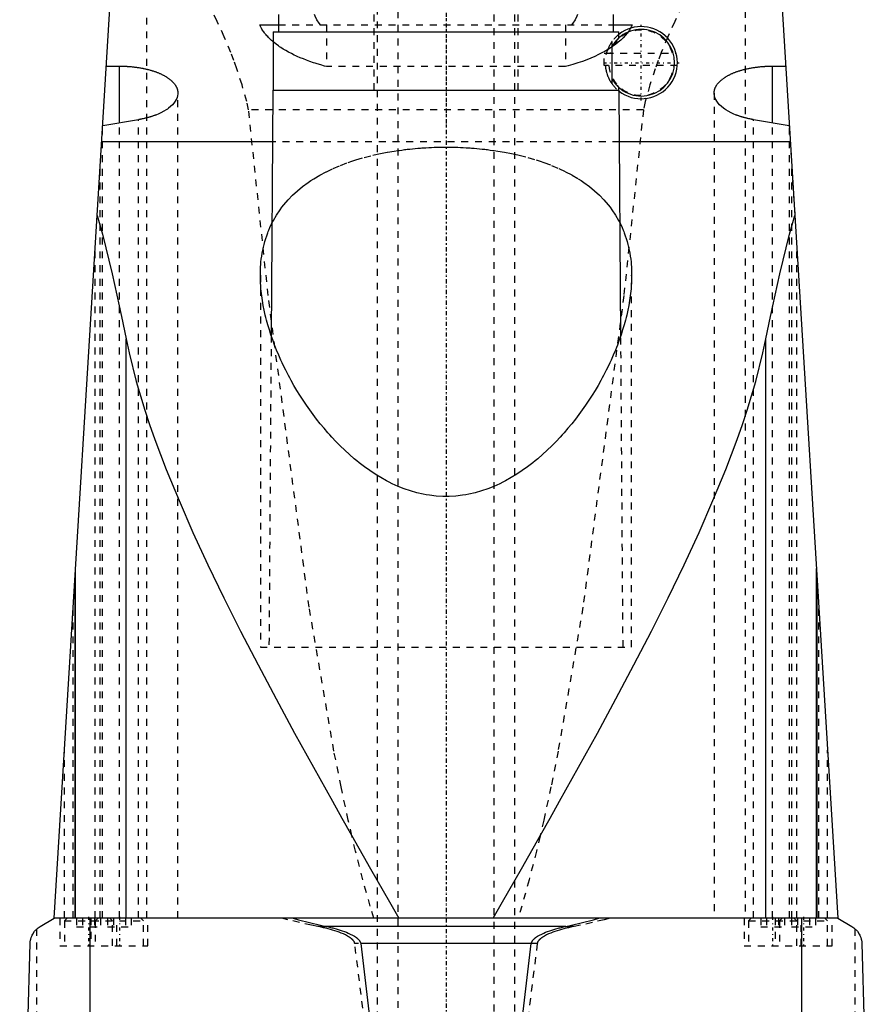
# Model space of a CAD drawing. Extents: x -90 to 90, y -319 to 827.
# Tile 8 of 11: x -62 to 62, y 125 to 268. Entities that reach past the tile are written whole.
import ezdxf

# ---------------------------------------------------------------- set-up
doc = ezdxf.new("R2010")
doc.units = 0
doc.linetypes.add('CENTER', pattern=[1.5, 0.45, -0.5, 0.05, -0.5])
doc.linetypes.add('DASHED', pattern=[2, 1, -1])
for name, color, linetype in [('AM_0', 7, 'CONTINUOUS'), ('AM_3', 7, 'DASHED'), ('AM_7', 7, 'CENTER')]:
    doc.layers.add(name, color=color, linetype=linetype)

msp = doc.modelspace()

# ---------------------------------------------------------------- linework, layer by layer
at = {"layer": 'AM_0', "color": 7, "linetype": 'CONTINUOUS'}
for p, q in [((-57, 137.05), (-47, 300)), ((47, 300), (57, 137.05)), ((-24.35, 268.5), (-24.35, 266)), ((24.35, 266), (24.35, 268.5)), ((-27.08, 267), (-24.35, 267)), ((24.35, 267), (27.08, 267)), ((-25.15, 266), (-25.15, 257.5)), ((-25.15, 266), (25.15, 266)), ((25.15, 265.1), (25.15, 266)), ((24.16, 259.15), (24.16, 263.85)), ((-49.39, 261.01), (-47.5, 261.01)), ((-47.5, 252.75), (-47.5, 261.01)), ((47.5, 252.75), (47.5, 261.01)), ((47.5, 261.01), (49.39, 261.01)), ((25.15, 257.5), (25.15, 257.9)), ((-25.18, 257.5), (-25.43, 221.82)), ((-25.18, 257.5), (25.18, 257.5)), ((25, 257.5), (25.01, 257.49)), ((25.43, 221.82), (25.18, 257.5)), ((-44.74, 253.21), (-49.92, 252.34)), ((49.92, 252.34), (44.74, 253.21)), ((-25.23, 250), (-50.07, 250)), ((50.07, 250), (25.23, 250)), ((-46.53, 137.05), (-46.53, 221.33)), ((46.53, 137.05), (46.53, 221.33)), ((-53.88, 137.05), (-53.88, 187.93)), ((53.88, 137.05), (53.88, 187.93)), ((-54, 185.94), (-54, 137.05)), ((54, 137.05), (54, 185.94)), ((-59, 135.85), (-57, 137.05)), ((57, 137.05), (-57, 137.05)), ((-51.74, 76.5), (-51.74, 137.05)), ((51.74, 76.5), (51.74, 137.05)), ((57, 137.05), (59, 135.85)), ((17.41, 135.85), (-17.41, 135.85)), ((-62, 76.5), (-60.5, 133.35)), ((12.4, 133.35), (-12.4, 133.35)), ((60.5, 133.35), (62, 76.5))]:
    msp.add_line(p, q, dxfattribs=at)
for points in [[(-25.15, 264.55, 0), (-25.23, 264.62, 0), (-25.38, 264.75, 0), (-25.53, 264.89, 0), (-25.6, 264.95, 0), (-25.67, 265.02, 0), (-25.8, 265.15, 0), (-25.93, 265.29, 0), (-26.06, 265.42, 0), (-26.17, 265.56, 0), (-26.29, 265.7, 0), (-26.34, 265.77, 0), (-26.39, 265.83, 0), (-26.5, 265.97, 0), (-26.59, 266.11, 0), (-26.68, 266.25, 0), (-26.77, 266.38, 0), (-26.85, 266.52, 0), (-26.89, 266.59, 0), (-26.92, 266.66, 0), (-26.99, 266.79, 0), (-27.05, 266.93, 0), (-27.08, 267, 0)], [(27.08, 267, 0), (27.05, 266.92, 0), (26.97, 266.76, 0), (26.89, 266.6, 0), (26.84, 266.52, 0)], [(-47.5, 261.01, 0), (-47.44, 261.01, 0), (-47.31, 261.01, 0), (-47.19, 261, 0), (-47.12, 261, 0), (-47.06, 261, 0), (-46.93, 261, 0), (-46.81, 260.99, 0), (-46.68, 260.99, 0), (-46.55, 260.98, 0), (-46.42, 260.98, 0), (-46.36, 260.97, 0), (-46.3, 260.97, 0), (-46.17, 260.96, 0), (-46.04, 260.95, 0), (-45.91, 260.94, 0), (-45.79, 260.93, 0), (-45.66, 260.91, 0), (-45.6, 260.91, 0), (-45.53, 260.9, 0), (-45.41, 260.89, 0), (-45.28, 260.87, 0), (-45.22, 260.86, 0), (-45.15, 260.86, 0), (-45.03, 260.84, 0), (-44.9, 260.82, 0), (-44.84, 260.81, 0), (-44.78, 260.8, 0), (-44.66, 260.78, 0), (-44.53, 260.76, 0), (-44.41, 260.74, 0), (-44.29, 260.72, 0), (-44.17, 260.7, 0), (-44.11, 260.69, 0), (-44.05, 260.67, 0), (-43.93, 260.65, 0), (-43.82, 260.63, 0), (-43.7, 260.6, 0), (-43.59, 260.57, 0), (-43.47, 260.55, 0), (-43.41, 260.53, 0), (-43.36, 260.52, 0), (-43.25, 260.49, 0), (-43.14, 260.46, 0), (-43.03, 260.43, 0), (-42.92, 260.4, 0), (-42.81, 260.37, 0), (-42.76, 260.35, 0), (-42.71, 260.33, 0), (-42.6, 260.3, 0), (-42.5, 260.27, 0), (-42.4, 260.23, 0), (-42.3, 260.2, 0), (-42.2, 260.16, 0), (-42.16, 260.15, 0), (-42.11, 260.13, 0), (-42.01, 260.09, 0), (-41.92, 260.06, 0), (-41.83, 260.02, 0), (-41.74, 259.98, 0), (-41.65, 259.95, 0), (-41.61, 259.93, 0), (-41.57, 259.91, 0), (-41.48, 259.87, 0), (-41.4, 259.83, 0), (-41.36, 259.81, 0), (-41.32, 259.79, 0), (-41.24, 259.75, 0), (-41.15, 259.71, 0), (-41.11, 259.69, 0), (-41.07, 259.67, 0), (-41, 259.63, 0), (-40.92, 259.58, 0), (-40.84, 259.54, 0), (-40.77, 259.5, 0), (-40.69, 259.45, 0), (-40.66, 259.43, 0), (-40.62, 259.41, 0), (-40.55, 259.36, 0), (-40.48, 259.31, 0), (-40.41, 259.27, 0), (-40.35, 259.22, 0), (-40.28, 259.17, 0), (-40.25, 259.15, 0), (-40.22, 259.12, 0), (-40.15, 259.08, 0), (-40.09, 259.03, 0), (-40.03, 258.98, 0), (-39.98, 258.93, 0), (-39.92, 258.88, 0), (-39.89, 258.85, 0), (-39.87, 258.83, 0), (-39.81, 258.77, 0), (-39.76, 258.72, 0), (-39.71, 258.67, 0), (-39.66, 258.62, 0), (-39.62, 258.57, 0), (-39.59, 258.54, 0), (-39.57, 258.51, 0), (-39.53, 258.46, 0), (-39.49, 258.41, 0), (-39.45, 258.35, 0), (-39.41, 258.3, 0), (-39.37, 258.25, 0), (-39.36, 258.22, 0), (-39.34, 258.19, 0), (-39.31, 258.14, 0), (-39.27, 258.08, 0), (-39.26, 258.06, 0), (-39.25, 258.03, 0), (-39.22, 257.98, 0), (-39.19, 257.92, 0), (-39.18, 257.89, 0), (-39.17, 257.87, 0), (-39.14, 257.81, 0), (-39.12, 257.76, 0), (-39.1, 257.7, 0), (-39.09, 257.65, 0), (-39.07, 257.59, 0), (-39.06, 257.56, 0), (-39.06, 257.54, 0), (-39.04, 257.48, 0), (-39.03, 257.43, 0), (-39.02, 257.37, 0), (-39.02, 257.32, 0), (-39.01, 257.27, 0), (-39.01, 257.24, 0), (-39, 257.21, 0), (-39, 257.16, 0), (-39, 257.1, 0), (-39, 257.08, 0)], [(39, 257.08, 0), (39, 257.1, 0), (39, 257.16, 0), (39, 257.21, 0), (39.01, 257.24, 0), (39.01, 257.27, 0), (39.02, 257.32, 0), (39.02, 257.37, 0), (39.03, 257.43, 0), (39.04, 257.48, 0), (39.06, 257.54, 0), (39.06, 257.57, 0), (39.07, 257.59, 0), (39.09, 257.65, 0), (39.1, 257.7, 0), (39.12, 257.76, 0), (39.14, 257.81, 0), (39.17, 257.87, 0), (39.18, 257.89, 0), (39.19, 257.92, 0), (39.22, 257.98, 0), (39.25, 258.03, 0), (39.26, 258.06, 0), (39.28, 258.09, 0), (39.31, 258.14, 0), (39.34, 258.19, 0), (39.36, 258.22, 0), (39.37, 258.25, 0), (39.41, 258.3, 0), (39.45, 258.36, 0), (39.49, 258.41, 0), (39.53, 258.46, 0), (39.57, 258.52, 0), (39.6, 258.54, 0), (39.62, 258.57, 0), (39.67, 258.62, 0), (39.71, 258.67, 0), (39.76, 258.73, 0), (39.82, 258.78, 0), (39.87, 258.83, 0), (39.9, 258.85, 0), (39.92, 258.88, 0), (39.98, 258.93, 0), (40.04, 258.98, 0), (40.1, 259.03, 0), (40.16, 259.08, 0), (40.22, 259.13, 0), (40.25, 259.15, 0), (40.28, 259.17, 0), (40.35, 259.22, 0), (40.42, 259.27, 0), (40.48, 259.32, 0), (40.55, 259.36, 0), (40.63, 259.41, 0), (40.66, 259.43, 0), (40.7, 259.45, 0), (40.77, 259.5, 0), (40.85, 259.54, 0), (40.92, 259.58, 0), (41, 259.63, 0), (41.08, 259.67, 0), (41.12, 259.69, 0), (41.16, 259.71, 0), (41.24, 259.75, 0), (41.32, 259.79, 0), (41.36, 259.81, 0), (41.4, 259.83, 0), (41.48, 259.87, 0), (41.57, 259.91, 0), (41.61, 259.93, 0), (41.66, 259.95, 0), (41.74, 259.98, 0), (41.83, 260.02, 0), (41.93, 260.06, 0), (42.02, 260.09, 0), (42.11, 260.13, 0), (42.16, 260.15, 0), (42.21, 260.17, 0), (42.31, 260.2, 0), (42.41, 260.24, 0), (42.51, 260.27, 0), (42.61, 260.3, 0), (42.71, 260.34, 0), (42.77, 260.35, 0), (42.82, 260.37, 0), (42.93, 260.4, 0), (43.03, 260.43, 0), (43.14, 260.46, 0), (43.25, 260.49, 0), (43.36, 260.52, 0), (43.42, 260.53, 0), (43.48, 260.55, 0), (43.59, 260.57, 0), (43.71, 260.6, 0), (43.82, 260.63, 0), (43.94, 260.65, 0), (44.06, 260.68, 0), (44.12, 260.69, 0), (44.18, 260.7, 0), (44.3, 260.72, 0), (44.42, 260.74, 0), (44.54, 260.77, 0), (44.66, 260.79, 0), (44.79, 260.8, 0), (44.85, 260.81, 0), (44.91, 260.82, 0), (45.03, 260.84, 0), (45.16, 260.86, 0), (45.22, 260.87, 0), (45.28, 260.87, 0), (45.41, 260.89, 0), (45.54, 260.9, 0), (45.6, 260.91, 0), (45.66, 260.92, 0), (45.79, 260.93, 0), (45.92, 260.94, 0), (46.04, 260.95, 0), (46.17, 260.96, 0), (46.3, 260.97, 0), (46.36, 260.97, 0), (46.43, 260.98, 0), (46.55, 260.98, 0), (46.68, 260.99, 0), (46.81, 260.99, 0), (46.93, 261, 0), (47.06, 261, 0), (47.12, 261, 0), (47.19, 261, 0), (47.31, 261.01, 0), (47.44, 261.01, 0), (47.5, 261.01, 0)], [(-39, 257.08, 0), (-39, 256.95, 0), (-39.04, 256.69, 0), (-39.11, 256.42, 0), (-39.16, 256.29, 0), (-39.23, 256.16, 0), (-39.38, 255.89, 0), (-39.57, 255.63, 0), (-39.8, 255.37, 0), (-40.06, 255.12, 0), (-40.36, 254.88, 0), (-40.52, 254.76, 0), (-40.69, 254.65, 0), (-41.06, 254.43, 0), (-41.45, 254.22, 0), (-41.86, 254.03, 0), (-42.12, 253.92, 0), (-42.2, 253.89, 0), (-42.28, 253.86, 0), (-42.32, 253.85, 0), (-42.36, 253.84, 0), (-42.43, 253.81, 0), (-42.52, 253.78, 0), (-42.6, 253.75, 0), (-42.68, 253.72, 0), (-42.76, 253.69, 0), (-42.8, 253.68, 0), (-42.85, 253.67, 0), (-42.93, 253.64, 0), (-43.02, 253.61, 0), (-43.06, 253.6, 0), (-43.11, 253.59, 0), (-43.19, 253.56, 0), (-43.28, 253.54, 0), (-43.33, 253.52, 0), (-43.37, 253.51, 0), (-43.46, 253.49, 0), (-43.55, 253.46, 0), (-43.64, 253.44, 0), (-43.74, 253.42, 0), (-43.83, 253.4, 0), (-43.88, 253.39, 0), (-43.92, 253.37, 0), (-44.02, 253.35, 0), (-44.11, 253.33, 0), (-44.21, 253.31, 0), (-44.3, 253.29, 0), (-44.4, 253.27, 0), (-44.45, 253.27, 0), (-44.5, 253.26, 0), (-44.6, 253.24, 0), (-44.69, 253.22, 0), (-44.74, 253.21, 0)], [(44.74, 253.21, 0), (44.69, 253.22, 0), (44.6, 253.24, 0), (44.5, 253.26, 0), (44.45, 253.27, 0), (44.4, 253.27, 0), (44.31, 253.29, 0), (44.21, 253.31, 0), (44.11, 253.33, 0), (44.02, 253.35, 0), (43.92, 253.37, 0), (43.88, 253.38, 0), (43.83, 253.4, 0), (43.74, 253.42, 0), (43.65, 253.44, 0), (43.55, 253.46, 0), (43.46, 253.49, 0), (43.37, 253.51, 0), (43.33, 253.52, 0), (43.28, 253.54, 0), (43.2, 253.56, 0), (43.11, 253.59, 0), (43.06, 253.6, 0), (43.02, 253.61, 0), (42.94, 253.64, 0), (42.85, 253.67, 0), (42.81, 253.68, 0), (42.77, 253.69, 0), (42.68, 253.72, 0), (42.6, 253.75, 0), (42.52, 253.78, 0), (42.44, 253.81, 0), (42.36, 253.83, 0), (42.32, 253.85, 0), (42.28, 253.86, 0), (42.2, 253.89, 0), (42.12, 253.92, 0), (41.86, 254.03, 0), (41.45, 254.22, 0), (41.06, 254.43, 0), (40.7, 254.65, 0), (40.53, 254.76, 0), (40.36, 254.88, 0), (40.06, 255.12, 0), (39.8, 255.37, 0), (39.57, 255.63, 0), (39.38, 255.89, 0), (39.23, 256.16, 0), (39.16, 256.29, 0), (39.11, 256.42, 0), (39.04, 256.69, 0), (39, 256.95, 0), (39, 257.08, 0)], [(-50.73, 239.26, 0), (-49.98, 236.55, 0), (-48.54, 230.79, 0), (-47.18, 224.59, 0), (-46.53, 221.33, 0)], [(46.53, 221.33, 0), (47.18, 224.59, 0), (48.54, 230.79, 0), (49.98, 236.55, 0), (50.73, 239.26, 0)], [(-27, 230.57, 0), (-27, 230.78, 0), (-26.99, 231.21, 0), (-26.97, 231.64, 0), (-26.96, 231.86, 0), (-26.94, 232.08, 0), (-26.91, 232.51, 0), (-26.86, 232.94, 0), (-26.8, 233.37, 0), (-26.73, 233.8, 0), (-26.65, 234.23, 0), (-26.61, 234.44, 0), (-26.56, 234.65, 0), (-26.46, 235.07, 0), (-26.34, 235.5, 0), (-26.22, 235.91, 0), (-26.08, 236.33, 0), (-25.93, 236.74, 0), (-25.85, 236.94, 0), (-25.77, 237.15, 0), (-25.6, 237.55, 0), (-25.41, 237.95, 0), (-25.31, 238.14, 0)], [(25.31, 238.14, 0), (25.41, 237.95, 0), (25.6, 237.55, 0), (25.77, 237.15, 0), (25.85, 236.94, 0), (25.93, 236.74, 0), (26.08, 236.33, 0), (26.22, 235.91, 0), (26.34, 235.5, 0), (26.46, 235.07, 0), (26.56, 234.65, 0), (26.61, 234.44, 0), (26.65, 234.23, 0), (26.73, 233.8, 0), (26.8, 233.37, 0), (26.86, 232.94, 0), (26.91, 232.51, 0), (26.94, 232.08, 0), (26.96, 231.86, 0), (26.97, 231.64, 0), (26.99, 231.21, 0), (27, 230.78, 0), (27, 230.57, 0)], [(27, 230.57, 0), (27, 230.24, 0), (26.98, 229.59, 0), (26.94, 228.93, 0), (26.91, 228.6, 0), (26.88, 228.26, 0), (26.8, 227.58, 0), (26.7, 226.9, 0), (26.58, 226.2, 0), (26.44, 225.5, 0), (26.28, 224.79, 0), (26.2, 224.43, 0), (26.11, 224.07, 0), (25.91, 223.35, 0), (25.69, 222.63, 0), (25.46, 221.9, 0), (25.2, 221.17, 0), (24.93, 220.43, 0), (24.78, 220.06, 0), (24.64, 219.69, 0), (24.33, 218.96, 0), (24, 218.22, 0), (23.83, 217.85, 0), (23.66, 217.48, 0), (23.29, 216.75, 0), (22.92, 216.01, 0), (22.72, 215.65, 0), (22.52, 215.28, 0), (22.11, 214.56, 0), (21.68, 213.83, 0), (21.24, 213.12, 0), (20.78, 212.41, 0), (20.31, 211.7, 0), (20.07, 211.35, 0), (19.82, 211.01, 0), (19.32, 210.32, 0), (18.81, 209.64, 0), (18.28, 208.97, 0), (17.74, 208.32, 0), (17.19, 207.67, 0), (16.9, 207.35, 0), (16.61, 207.03, 0), (16.01, 206.39, 0), (15.38, 205.75, 0), (14.72, 205.12, 0), (14.05, 204.5, 0), (13.34, 203.89, 0), (12.98, 203.59, 0), (12.62, 203.3, 0), (11.87, 202.72, 0), (11.1, 202.18, 0), (10.31, 201.65, 0), (9.5, 201.16, 0), (8.67, 200.69, 0), (8.25, 200.47, 0), (7.82, 200.26, 0), (6.96, 199.87, 0), (6.07, 199.52, 0), (5.18, 199.21, 0), (4.26, 198.95, 0), (3.33, 198.73, 0), (2.87, 198.65, 0), (2.39, 198.57, 0), (1.44, 198.46, 0), (0.48, 198.4, 0), (0, 198.4, 0), (-0.48, 198.4, 0), (-1.44, 198.46, 0), (-2.39, 198.57, 0), (-2.87, 198.65, 0), (-3.33, 198.73, 0), (-4.26, 198.95, 0), (-5.18, 199.21, 0), (-6.07, 199.52, 0), (-6.96, 199.87, 0), (-7.82, 200.26, 0), (-8.25, 200.47, 0), (-8.67, 200.69, 0), (-9.5, 201.16, 0), (-10.31, 201.65, 0), (-11.1, 202.18, 0), (-11.87, 202.72, 0), (-12.62, 203.3, 0), (-12.98, 203.59, 0), (-13.34, 203.89, 0), (-14.05, 204.5, 0), (-14.72, 205.12, 0), (-15.38, 205.75, 0), (-16.01, 206.39, 0), (-16.61, 207.03, 0), (-16.9, 207.35, 0), (-17.19, 207.67, 0), (-17.74, 208.32, 0), (-18.28, 208.97, 0), (-18.81, 209.64, 0), (-19.32, 210.32, 0), (-19.82, 211.01, 0), (-20.07, 211.35, 0), (-20.31, 211.7, 0), (-20.78, 212.41, 0), (-21.24, 213.12, 0), (-21.68, 213.83, 0), (-22.11, 214.56, 0), (-22.52, 215.28, 0), (-22.72, 215.65, 0), (-22.92, 216.01, 0), (-23.29, 216.75, 0), (-23.66, 217.48, 0), (-23.83, 217.85, 0), (-24, 218.22, 0), (-24.33, 218.96, 0), (-24.64, 219.69, 0), (-24.78, 220.06, 0), (-24.93, 220.43, 0), (-25.2, 221.17, 0), (-25.46, 221.9, 0), (-25.69, 222.63, 0), (-25.91, 223.35, 0), (-26.11, 224.07, 0), (-26.2, 224.43, 0), (-26.28, 224.79, 0), (-26.44, 225.5, 0), (-26.58, 226.2, 0), (-26.7, 226.9, 0), (-26.8, 227.58, 0), (-26.88, 228.26, 0), (-26.91, 228.6, 0), (-26.94, 228.93, 0), (-26.98, 229.59, 0), (-27, 230.24, 0), (-27, 230.57, 0)], [(-46.53, 221.33, 0), (-46.1, 219.28, 0), (-45.06, 215.13, 0), (-43.81, 210.97, 0), (-43.1, 208.86, 0), (-42.35, 206.7, 0), (-40.68, 202.31, 0), (-38.82, 197.79, 0), (-36.8, 193.17, 0), (-34.62, 188.45, 0), (-32.3, 183.66, 0), (-31.1, 181.24, 0), (-29.87, 178.8, 0), (-27.33, 173.89, 0), (-24.71, 168.95, 0), (-22.03, 163.98, 0), (-19.29, 159.01, 0), (-16.52, 154.06, 0), (-15.13, 151.59, 0), (-13.74, 149.13, 0), (-10.97, 144.25, 0), (-8.23, 139.43, 0), (-6.87, 137.05, 0)], [(6.87, 137.05, 0), (8.23, 139.43, 0), (10.97, 144.25, 0), (13.74, 149.13, 0), (15.13, 151.59, 0), (16.52, 154.06, 0), (19.29, 159.01, 0), (22.03, 163.98, 0), (24.71, 168.95, 0), (27.33, 173.89, 0), (29.87, 178.8, 0), (31.1, 181.24, 0), (32.3, 183.66, 0), (34.62, 188.45, 0), (36.8, 193.17, 0), (38.82, 197.79, 0), (40.68, 202.31, 0), (42.35, 206.7, 0), (43.1, 208.86, 0), (43.81, 210.97, 0), (45.06, 215.13, 0), (46.1, 219.28, 0), (46.53, 221.33, 0)], [(-22.25, 137.05, 0), (-21.46, 136.83, 0), (-19.85, 136.41, 0), (-18.23, 136.03, 0), (-17.41, 135.85, 0)], [(17.41, 135.85, 0), (18.23, 136.03, 0), (19.85, 136.41, 0), (21.46, 136.83, 0), (22.25, 137.05, 0)], [(-60.5, 133.35, 0), (-60.5, 133.35, 0), (-60.5, 133.36, 0), (-60.5, 133.37, 0), (-60.5, 133.37, 0), (-60.5, 133.37, 0), (-60.5, 133.38, 0), (-60.5, 133.38, 0), (-60.5, 133.39, 0), (-60.5, 133.39, 0), (-60.5, 133.4, 0), (-60.5, 133.4, 0), (-60.5, 133.4, 0), (-60.5, 133.41, 0), (-60.5, 133.41, 0), (-60.5, 133.43, 0), (-60.5, 133.44, 0), (-60.49, 133.45, 0), (-60.49, 133.48, 0), (-60.49, 133.5, 0), (-60.49, 133.52, 0), (-60.49, 133.54, 0), (-60.49, 133.56, 0), (-60.49, 133.57, 0), (-60.48, 133.57, 0), (-60.48, 133.59, 0), (-60.48, 133.61, 0), (-60.47, 133.65, 0), (-60.47, 133.69, 0), (-60.46, 133.73, 0), (-60.45, 133.79, 0), (-60.44, 133.85, 0), (-60.4, 134.02, 0), (-60.33, 134.26, 0), (-60.29, 134.36, 0), (-60.25, 134.45, 0), (-60.18, 134.6, 0), (-60.11, 134.74, 0), (-59.83, 135.14, 0), (-59.29, 135.66, 0), (-59, 135.85, 0)], [(-17.41, 135.85, 0), (-17.25, 135.82, 0), (-16.93, 135.75, 0), (-16.61, 135.67, 0), (-16.46, 135.63, 0), (-16.3, 135.59, 0), (-15.99, 135.51, 0), (-15.68, 135.41, 0), (-15.38, 135.32, 0), (-15.08, 135.22, 0), (-14.78, 135.11, 0), (-14.64, 135.06, 0), (-14.49, 135, 0), (-14.21, 134.88, 0), (-13.92, 134.75, 0), (-13.62, 134.59, 0), (-13.33, 134.43, 0), (-13.17, 134.32, 0), (-13.13, 134.29, 0), (-13.08, 134.26, 0), (-13.06, 134.24, 0), (-13.04, 134.22, 0), (-12.99, 134.19, 0), (-12.95, 134.16, 0), (-12.93, 134.14, 0), (-12.91, 134.12, 0), (-12.87, 134.09, 0), (-12.83, 134.05, 0), (-12.81, 134.04, 0), (-12.79, 134.02, 0), (-12.75, 133.98, 0), (-12.72, 133.94, 0), (-12.68, 133.9, 0), (-12.65, 133.86, 0), (-12.61, 133.82, 0), (-12.6, 133.8, 0), (-12.58, 133.78, 0), (-12.55, 133.73, 0), (-12.52, 133.68, 0), (-12.49, 133.63, 0), (-12.47, 133.58, 0), (-12.45, 133.53, 0), (-12.44, 133.51, 0), (-12.43, 133.48, 0), (-12.41, 133.43, 0), (-12.41, 133.4, 0), (-12.41, 133.39, 0), (-12.4, 133.38, 0), (-12.4, 133.38, 0), (-12.4, 133.37, 0), (-12.4, 133.36, 0), (-12.4, 133.35, 0), (-12.4, 133.35, 0)], [(12.4, 133.35, 0), (12.4, 133.35, 0), (12.4, 133.36, 0), (12.4, 133.37, 0), (12.4, 133.38, 0), (12.4, 133.38, 0), (12.41, 133.39, 0), (12.41, 133.4, 0), (12.41, 133.43, 0), (12.43, 133.48, 0), (12.44, 133.51, 0), (12.45, 133.53, 0), (12.47, 133.58, 0), (12.49, 133.63, 0), (12.52, 133.68, 0), (12.55, 133.73, 0), (12.58, 133.78, 0), (12.6, 133.8, 0), (12.61, 133.82, 0), (12.65, 133.86, 0), (12.68, 133.9, 0), (12.72, 133.94, 0), (12.75, 133.98, 0), (12.79, 134.02, 0), (12.81, 134.04, 0), (12.83, 134.05, 0), (12.87, 134.09, 0), (12.91, 134.12, 0), (12.93, 134.14, 0), (12.95, 134.16, 0), (12.99, 134.19, 0), (13.04, 134.22, 0), (13.06, 134.24, 0), (13.08, 134.26, 0), (13.13, 134.29, 0), (13.17, 134.32, 0), (13.33, 134.43, 0), (13.62, 134.59, 0), (13.92, 134.75, 0), (14.21, 134.88, 0), (14.49, 135, 0), (14.64, 135.06, 0), (14.78, 135.11, 0), (15.08, 135.22, 0), (15.38, 135.32, 0), (15.68, 135.41, 0), (15.99, 135.51, 0), (16.3, 135.59, 0), (16.46, 135.63, 0), (16.61, 135.67, 0), (16.93, 135.75, 0), (17.25, 135.82, 0), (17.41, 135.85, 0)], [(59, 135.85, 0), (59.29, 135.66, 0), (59.83, 135.14, 0), (60.11, 134.74, 0), (60.18, 134.6, 0), (60.25, 134.45, 0), (60.29, 134.36, 0), (60.33, 134.26, 0), (60.4, 134.02, 0), (60.44, 133.85, 0), (60.45, 133.79, 0), (60.46, 133.73, 0), (60.47, 133.69, 0), (60.47, 133.65, 0), (60.48, 133.61, 0), (60.48, 133.59, 0), (60.48, 133.57, 0), (60.49, 133.57, 0), (60.49, 133.56, 0), (60.49, 133.54, 0), (60.49, 133.52, 0), (60.49, 133.5, 0), (60.49, 133.48, 0), (60.49, 133.45, 0), (60.5, 133.44, 0), (60.5, 133.43, 0), (60.5, 133.41, 0), (60.5, 133.41, 0), (60.5, 133.4, 0), (60.5, 133.4, 0), (60.5, 133.4, 0), (60.5, 133.39, 0), (60.5, 133.39, 0), (60.5, 133.38, 0), (60.5, 133.38, 0), (60.5, 133.37, 0), (60.5, 133.37, 0), (60.5, 133.37, 0), (60.5, 133.36, 0), (60.5, 133.35, 0), (60.5, 133.35, 0)], [(-12.4, 133.35, 0), (-10.36, 116.04, 0)], [(10.36, 116.04, 0), (12.4, 133.35, 0)]]:
    msp.add_polyline3d(points, dxfattribs=at)
for radius, start, end in [(5.25, 232.114, 128.2466), (4.85, 208.9541, 151.0459)]:
    msp.add_arc((28.4, 261.5), radius, start, end, dxfattribs=at)
at = {"layer": 'AM_3', "color": 6, "linetype": 'DASHED'}
for p, q in [((-7, 479), (-7, -50.5)), ((7, -50.5), (7, 479)), ((-10, 463.5), (-10, -10.5)), ((10, -10.5), (10, 463.5)), ((-10.5, 360.5), (-10.5, 257.5)), ((10.5, 257.5), (10.5, 360.5)), ((-43.5, 137.05), (-43.5, 307.02)), ((43.5, 307.02), (43.5, 137.05)), ((-24.35, 267), (24.35, 267)), ((-17.38, 267), (-17.38, 260.94)), ((17.38, 267), (17.38, 260.94)), ((24.16, 263.85), (24.16, 264.59)), ((23, 262.9), (23.29, 262.9)), ((23, 261.1), (23, 262.9)), ((23.29, 262.69), (23.29, 262.9)), ((23.34, 262.9), (33.46, 262.9)), ((17.38, 260.94), (-17.38, 260.94)), ((33.63, 261.1), (23, 261.1)), ((24.16, 258.41), (24.16, 259.15)), ((-39, 137.05), (-39, 257.08)), ((39, 257.08), (39, 137.05)), ((28.71, 254.62), (-28.71, 254.62)), ((-47.5, 137.05), (-47.5, 252.75)), ((-44.74, 137.05), (-44.74, 253.21)), ((44.74, 137.05), (44.74, 253.21)), ((47.5, 137.05), (47.5, 252.75)), ((49.92, 252.34), (50.73, 239.26)), ((-49.95, 137.05), (-49.95, 252)), ((49.95, 137.05), (49.95, 252)), ((25.23, 250), (-25.23, 250)), ((-50.31, 137.05), (-50.31, 246.12)), ((50.31, 137.05), (50.31, 246.12)), ((-51, 137.05), (-51, 234.82)), ((51, 137.05), (51, 234.82)), ((-27, 230.57), (-27, 176.5)), ((27, 176.5), (27, 230.57)), ((-25.43, 221.82), (-25.75, 176.5)), ((25.75, 176.5), (25.43, 221.82)), ((-54.2, 137.05), (-54.2, 182.75)), ((54.2, 137.05), (54.2, 182.75)), ((-27, 176.5), (27, 176.5)), ((-55.5, 137.05), (-55.5, 161.49)), ((55.5, 137.05), (55.5, 161.49)), ((-56.15, 137.05), (-56.15, 133.05)), ((-55.1, 137.05), (-55.5, 136.65)), ((-55.5, 136.65), (-55.5, 133.05)), ((-55.5, 136.65), (-44, 136.65)), ((-53.73, 137.05), (-53.73, 135.8)), ((-52.87, 137.05), (-52.87, 135.8)), ((-51.65, 137.05), (-51.65, 133.05)), ((-51.13, 137.05), (-51.13, 135.8)), ((-50.6, 137.05), (-51, 136.65)), ((-51, 136.65), (-51, 133.05)), ((-50.27, 137.05), (-50.27, 135.8)), ((-49.23, 137.05), (-49.23, 135.8)), ((-48.5, 136.65), (-48.9, 137.05)), ((-48.5, 133.05), (-48.5, 136.65)), ((-48.37, 137.05), (-48.37, 135.8)), ((-47.85, 133.05), (-47.85, 137.05)), ((-46.63, 137.05), (-46.63, 135.8)), ((-45.77, 137.05), (-45.77, 135.8)), ((-44, 136.65), (-44.4, 137.05)), ((-44, 133.05), (-44, 136.65)), ((-43.35, 133.05), (-43.35, 137.05)), ((43.35, 137.05), (43.35, 133.05)), ((44.4, 137.05), (44, 136.65)), ((44, 136.65), (44, 133.05)), ((44, 136.65), (55.5, 136.65)), ((45.77, 137.05), (45.77, 135.8)), ((46.63, 137.05), (46.63, 135.8)), ((47.85, 137.05), (47.85, 133.05)), ((48.37, 137.05), (48.37, 135.8)), ((48.9, 137.05), (48.5, 136.65)), ((48.5, 136.65), (48.5, 133.05)), ((49.23, 137.05), (49.23, 135.8)), ((50.27, 137.05), (50.27, 135.8)), ((51, 136.65), (50.6, 137.05)), ((51, 133.05), (51, 136.65)), ((51.13, 137.05), (51.13, 135.8)), ((51.65, 133.05), (51.65, 137.05)), ((52.87, 137.05), (52.87, 135.8)), ((53.73, 137.05), (53.73, 135.8)), ((55.5, 136.65), (55.1, 137.05)), ((55.5, 133.05), (55.5, 136.65)), ((56.15, 133.05), (56.15, 137.05)), ((-59.5, 76.5), (-59.5, 135.49)), ((-53.73, 135.8), (-50.27, 135.8)), ((-49.23, 135.8), (-45.77, 135.8)), ((18.65, 135.85), (-18.65, 135.85)), ((45.77, 135.8), (49.23, 135.8)), ((50.27, 135.8), (53.73, 135.8)), ((59.5, 76.5), (59.5, 135.49)), ((13.28, 133.35), (-13.28, 133.35)), ((-56.15, 133.05), (-43.35, 133.05)), ((43.35, 133.05), (56.15, 133.05))]:
    msp.add_line(p, q, dxfattribs=at)
for points in [[(-28.71, 254.62, 0), (-28.99, 255.85, 0), (-29.66, 258.26, 0), (-30.43, 260.63, 0), (-30.85, 261.8, 0), (-31.3, 262.96, 0), (-32.25, 265.25, 0), (-33.26, 267.5, 0), (-34.33, 269.72, 0), (-35.44, 271.89, 0), (-36.58, 274.04, 0), (-37.16, 275.1, 0), (-37.74, 276.14, 0), (-38.92, 278.21, 0), (-40.11, 280.24, 0), (-41.3, 282.23, 0), (-42.47, 284.17, 0), (-43.63, 286.07, 0), (-44.2, 287, 0), (-44.77, 287.91, 0), (-45.88, 289.71, 0), (-46.95, 291.45, 0), (-47.47, 292.3, 0)], [(47.47, 292.3, 0), (46.95, 291.45, 0), (45.88, 289.71, 0), (44.77, 287.91, 0), (44.2, 287, 0), (43.63, 286.07, 0), (42.47, 284.17, 0), (41.3, 282.23, 0), (40.11, 280.24, 0), (38.92, 278.21, 0), (37.74, 276.14, 0), (37.16, 275.1, 0), (36.58, 274.04, 0), (35.44, 271.89, 0), (34.33, 269.72, 0), (33.26, 267.5, 0), (32.25, 265.25, 0), (31.3, 262.96, 0), (30.85, 261.8, 0), (30.43, 260.63, 0), (29.66, 258.26, 0), (28.99, 255.85, 0), (28.71, 254.62, 0)], [(-18.27, 267, 0), (-18.46, 267.24, 0), (-18.79, 267.74, 0), (-19.04, 268.25, 0), (-19.14, 268.5, 0)], [(19.14, 268.5, 0), (19.04, 268.25, 0), (18.79, 267.74, 0), (18.46, 267.24, 0), (18.27, 267, 0)], [(26.84, 266.52, 0), (26.79, 266.42, 0), (26.68, 266.24, 0), (26.55, 266.05, 0), (26.49, 265.96, 0)], [(26.49, 265.96, 0), (26.36, 265.79, 0), (26.08, 265.46, 0), (25.77, 265.12, 0), (25.6, 264.96, 0), (25.43, 264.8, 0), (25.05, 264.47, 0), (24.65, 264.15, 0), (24.21, 263.84, 0), (23.75, 263.54, 0), (23.25, 263.24, 0), (23, 263.1, 0), (22.74, 262.96, 0), (22.2, 262.68, 0), (21.64, 262.42, 0), (21.06, 262.17, 0), (20.46, 261.93, 0), (19.83, 261.69, 0), (19.5, 261.58, 0), (19.16, 261.46, 0), (18.47, 261.25, 0), (17.75, 261.04, 0), (17.38, 260.94, 0)], [(25.15, 265.1, 0), (25.15, 265.1, 0), (25.14, 265.09, 0), (25.13, 265.08, 0), (25.12, 265.07, 0), (25.11, 265.06, 0), (25.09, 265.04, 0), (25.05, 265.01, 0), (25.01, 264.97, 0), (24.97, 264.93, 0), (24.91, 264.87, 0), (24.89, 264.84, 0), (24.86, 264.81, 0), (24.79, 264.74, 0), (24.72, 264.66, 0), (24.64, 264.57, 0), (24.56, 264.47, 0), (24.48, 264.35, 0), (24.43, 264.29, 0), (24.39, 264.23, 0), (24.3, 264.09, 0), (24.2, 263.93, 0), (24.16, 263.85, 0)], [(-17.38, 260.94, 0), (-17.66, 261.01, 0), (-18.22, 261.17, 0), (-18.76, 261.33, 0), (-19.02, 261.42, 0), (-19.28, 261.5, 0), (-19.79, 261.68, 0), (-20.27, 261.86, 0), (-20.74, 262.04, 0), (-21.19, 262.23, 0), (-21.64, 262.42, 0), (-21.85, 262.52, 0), (-22.07, 262.62, 0), (-22.49, 262.83, 0), (-22.89, 263.04, 0), (-23.28, 263.26, 0), (-23.66, 263.49, 0), (-24.02, 263.72, 0), (-24.2, 263.83, 0), (-24.37, 263.95, 0), (-24.69, 264.19, 0), (-25, 264.43, 0), (-25.15, 264.55, 0)], [(24.16, 264.59, 0), (24.13, 264.56, 0), (24.08, 264.49, 0), (24.03, 264.41, 0), (24.01, 264.37, 0), (23.98, 264.33, 0), (23.93, 264.25, 0), (23.88, 264.16, 0), (23.82, 264.07, 0), (23.77, 263.98, 0), (23.72, 263.88, 0), (23.69, 263.83, 0), (23.67, 263.78, 0), (23.62, 263.67, 0), (23.57, 263.56, 0), (23.52, 263.44, 0), (23.47, 263.32, 0), (23.43, 263.19, 0), (23.41, 263.13, 0), (23.39, 263.06, 0), (23.35, 262.92, 0), (23.31, 262.77, 0), (23.29, 262.69, 0)], [(23.17, 261.1, 0), (23.17, 261.08, 0), (23.17, 261.04, 0), (23.17, 261.01, 0), (23.18, 260.99, 0), (23.18, 260.97, 0), (23.18, 260.93, 0), (23.19, 260.89, 0), (23.19, 260.86, 0), (23.19, 260.82, 0), (23.2, 260.78, 0), (23.2, 260.76, 0), (23.2, 260.75, 0), (23.21, 260.71, 0), (23.22, 260.67, 0), (23.22, 260.64, 0), (23.23, 260.6, 0), (23.23, 260.57, 0), (23.24, 260.55, 0), (23.24, 260.53, 0), (23.25, 260.49, 0), (23.25, 260.46, 0), (23.26, 260.44, 0), (23.26, 260.43, 0), (23.27, 260.39, 0), (23.28, 260.36, 0), (23.28, 260.34, 0), (23.28, 260.32, 0), (23.29, 260.29, 0), (23.3, 260.26, 0), (23.31, 260.23, 0), (23.32, 260.19, 0), (23.32, 260.16, 0), (23.33, 260.15, 0), (23.33, 260.13, 0), (23.34, 260.1, 0), (23.35, 260.07, 0), (23.38, 259.97, 0), (23.43, 259.8, 0), (23.49, 259.64, 0), (23.55, 259.49, 0), (23.58, 259.42, 0), (23.61, 259.35, 0), (23.67, 259.21, 0), (23.74, 259.09, 0), (23.8, 258.96, 0), (23.87, 258.85, 0), (23.93, 258.74, 0), (23.97, 258.69, 0), (24, 258.64, 0), (24.06, 258.54, 0), (24.13, 258.45, 0), (24.16, 258.41, 0)], [(24.16, 259.15, 0), (24.2, 259.07, 0), (24.3, 258.91, 0), (24.39, 258.77, 0), (24.43, 258.71, 0), (24.48, 258.65, 0), (24.56, 258.53, 0), (24.64, 258.43, 0), (24.72, 258.34, 0), (24.79, 258.26, 0), (24.86, 258.19, 0), (24.89, 258.16, 0), (24.91, 258.13, 0), (24.97, 258.07, 0), (25.01, 258.03, 0), (25.05, 257.99, 0), (25.09, 257.96, 0), (25.11, 257.94, 0), (25.12, 257.93, 0), (25.13, 257.92, 0), (25.14, 257.91, 0), (25.15, 257.9, 0), (25.15, 257.9, 0)], [(-10.49, 137.05, 0), (-11.02, 138.82, 0), (-12.09, 142.64, 0), (-13.15, 146.8, 0), (-13.68, 149.01, 0), (-14.21, 151.31, 0), (-15.26, 156.17, 0), (-16.3, 161.37, 0), (-19.91, 182.28, 0), (-25.86, 227.62, 0), (-28.71, 254.62, 0)], [(28.71, 254.62, 0), (25.86, 227.62, 0), (19.91, 182.28, 0), (16.3, 161.37, 0), (15.26, 156.17, 0), (14.21, 151.31, 0), (13.68, 149.01, 0), (13.15, 146.8, 0), (12.09, 142.64, 0), (11.02, 138.82, 0), (10.49, 137.05, 0)], [(-25.31, 238.14, 0), (-25.1, 238.54, 0), (-24.65, 239.33, 0), (-24.14, 240.09, 0), (-23.87, 240.46, 0), (-23.58, 240.82, 0), (-22.97, 241.53, 0), (-22.32, 242.21, 0), (-21.61, 242.86, 0), (-20.85, 243.47, 0), (-20.06, 244.06, 0), (-19.64, 244.34, 0), (-19.21, 244.62, 0), (-18.33, 245.14, 0), (-17.4, 245.64, 0), (-16.41, 246.11, 0), (-15.35, 246.56, 0), (-14.25, 246.98, 0), (-13.68, 247.17, 0), (-13.09, 247.36, 0), (-11.89, 247.72, 0), (-10.65, 248.03, 0), (-10.01, 248.18, 0)], [(-10.01, 248.18, 0), (-9.52, 248.28, 0), (-8.53, 248.48, 0), (-7.52, 248.65, 0), (-7.01, 248.72, 0)], [(-7.01, 248.72, 0), (-6.81, 248.75, 0), (-6.43, 248.8, 0), (-6.04, 248.85, 0), (-5.84, 248.88, 0), (-5.65, 248.9, 0), (-5.26, 248.94, 0), (-4.87, 248.98, 0), (-4.48, 249.02, 0), (-4.09, 249.05, 0), (-3.69, 249.08, 0), (-3.5, 249.1, 0), (-3.3, 249.11, 0), (-2.91, 249.13, 0), (-2.52, 249.15, 0), (-2.13, 249.17, 0), (-1.74, 249.19, 0), (-1.35, 249.2, 0), (-1.16, 249.2, 0), (-0.96, 249.21, 0), (-0.58, 249.21, 0), (-0.19, 249.22, 0), (0, 249.22, 0)], [(0, 249.22, 0), (0.19, 249.22, 0), (0.58, 249.21, 0), (0.96, 249.21, 0), (1.16, 249.2, 0), (1.35, 249.2, 0), (1.74, 249.19, 0), (2.13, 249.17, 0), (2.52, 249.15, 0), (2.91, 249.13, 0), (3.3, 249.11, 0), (3.5, 249.1, 0), (3.69, 249.08, 0), (4.09, 249.05, 0), (4.48, 249.02, 0), (4.87, 248.98, 0), (5.26, 248.94, 0), (5.65, 248.9, 0), (5.84, 248.88, 0), (6.04, 248.85, 0), (6.43, 248.8, 0), (6.81, 248.75, 0), (7.01, 248.72, 0)], [(7.01, 248.72, 0), (7.52, 248.65, 0), (8.53, 248.48, 0), (9.52, 248.28, 0), (10.01, 248.18, 0)], [(10.01, 248.18, 0), (10.65, 248.03, 0), (11.89, 247.72, 0), (13.09, 247.36, 0), (13.68, 247.17, 0), (14.25, 246.98, 0), (15.35, 246.56, 0), (16.41, 246.11, 0), (17.4, 245.64, 0), (18.33, 245.14, 0), (19.21, 244.62, 0), (19.64, 244.34, 0), (20.06, 244.06, 0), (20.85, 243.47, 0), (21.61, 242.86, 0), (22.32, 242.21, 0), (22.97, 241.53, 0), (23.58, 240.82, 0), (23.87, 240.46, 0), (24.14, 240.09, 0), (24.65, 239.33, 0), (25.1, 238.54, 0), (25.31, 238.14, 0)], [(-18.65, 135.85, 0), (-19.54, 136.03, 0), (-21.29, 136.41, 0), (-23.02, 136.83, 0), (-23.87, 137.05, 0)], [(23.87, 137.05, 0), (23.02, 136.83, 0), (21.29, 136.41, 0), (19.54, 136.03, 0), (18.65, 135.85, 0)], [(-13.28, 133.35, 0), (-13.28, 133.35, 0), (-13.28, 133.36, 0), (-13.28, 133.37, 0), (-13.28, 133.38, 0), (-13.28, 133.38, 0), (-13.28, 133.39, 0), (-13.29, 133.4, 0), (-13.29, 133.41, 0), (-13.29, 133.42, 0), (-13.29, 133.43, 0), (-13.29, 133.43, 0), (-13.29, 133.44, 0), (-13.3, 133.45, 0), (-13.3, 133.46, 0), (-13.3, 133.47, 0), (-13.31, 133.47, 0), (-13.31, 133.48, 0), (-13.31, 133.49, 0), (-13.31, 133.49, 0), (-13.31, 133.5, 0), (-13.32, 133.51, 0), (-13.32, 133.52, 0), (-13.33, 133.54, 0), (-13.35, 133.59, 0), (-13.38, 133.65, 0), (-13.41, 133.7, 0), (-13.45, 133.74, 0), (-13.48, 133.79, 0), (-13.5, 133.81, 0), (-13.52, 133.84, 0), (-13.56, 133.88, 0), (-13.59, 133.92, 0), (-13.63, 133.96, 0), (-13.67, 134, 0), (-13.71, 134.03, 0), (-13.74, 134.05, 0), (-13.76, 134.07, 0), (-13.8, 134.11, 0), (-13.84, 134.14, 0), (-13.87, 134.16, 0), (-13.89, 134.17, 0), (-13.94, 134.21, 0), (-13.98, 134.24, 0), (-14.01, 134.26, 0), (-14.03, 134.27, 0), (-14.08, 134.31, 0), (-14.13, 134.34, 0), (-14.31, 134.44, 0), (-14.62, 134.61, 0), (-14.93, 134.76, 0), (-15.24, 134.89, 0), (-15.54, 135.01, 0), (-15.7, 135.06, 0), (-15.85, 135.12, 0), (-16.17, 135.22, 0), (-16.49, 135.32, 0), (-16.81, 135.42, 0), (-17.14, 135.51, 0), (-17.48, 135.59, 0), (-17.64, 135.63, 0), (-17.81, 135.67, 0), (-18.15, 135.75, 0), (-18.49, 135.82, 0), (-18.65, 135.85, 0)], [(18.65, 135.85, 0), (18.49, 135.82, 0), (18.15, 135.75, 0), (17.81, 135.67, 0), (17.64, 135.63, 0), (17.48, 135.59, 0), (17.14, 135.51, 0), (16.81, 135.42, 0), (16.49, 135.32, 0), (16.17, 135.22, 0), (15.85, 135.12, 0), (15.7, 135.06, 0), (15.54, 135.01, 0), (15.24, 134.89, 0), (14.93, 134.76, 0), (14.62, 134.61, 0), (14.31, 134.44, 0), (14.13, 134.34, 0), (14.08, 134.31, 0), (14.03, 134.27, 0), (14.01, 134.26, 0), (13.98, 134.24, 0), (13.94, 134.21, 0), (13.89, 134.17, 0), (13.87, 134.16, 0), (13.84, 134.14, 0), (13.8, 134.11, 0), (13.76, 134.07, 0), (13.74, 134.05, 0), (13.71, 134.03, 0), (13.67, 134, 0), (13.63, 133.96, 0), (13.59, 133.92, 0), (13.56, 133.88, 0), (13.52, 133.84, 0), (13.5, 133.81, 0), (13.48, 133.79, 0), (13.45, 133.74, 0), (13.41, 133.7, 0), (13.38, 133.65, 0), (13.35, 133.59, 0), (13.33, 133.54, 0), (13.32, 133.52, 0), (13.32, 133.51, 0), (13.31, 133.5, 0), (13.31, 133.49, 0), (13.31, 133.49, 0), (13.31, 133.48, 0), (13.31, 133.47, 0), (13.3, 133.47, 0), (13.3, 133.46, 0), (13.3, 133.45, 0), (13.29, 133.44, 0), (13.29, 133.43, 0), (13.29, 133.43, 0), (13.29, 133.42, 0), (13.29, 133.41, 0), (13.29, 133.4, 0), (13.28, 133.39, 0), (13.28, 133.38, 0), (13.28, 133.38, 0), (13.28, 133.37, 0), (13.28, 133.36, 0), (13.28, 133.35, 0), (13.28, 133.35, 0)], [(-11.09, 116.03, 0), (-13.28, 133.35, 0)], [(13.28, 133.35, 0), (11.09, 116.03, 0)]]:
    msp.add_polyline3d(points, dxfattribs=at)
for radius, start, end in [(4.75, 17.1418, 162.8582), (5.25, 128.2466, 143.9341), (4.75, 184.8306, 355.1694), (5.25, 216.0659, 229.6324), (5.25, 229.7594, 232.114)]:
    msp.add_arc((28.4, 261.5), radius, start, end, dxfattribs=at)
at = {"layer": 'AM_7', "color": 4, "linetype": 'CENTER'}
for p, q in [((0, 826.77), (0, -92.28)), ((0, 365.65), (0, 252.35)), ((0, 302.7), (0, 22.81)), ((28.4, 255.99), (28.4, 267.01)), ((22.89, 261.5), (33.91, 261.5)), ((-52, 137.25), (-52, 132.85)), ((-47.5, 137.25), (-47.5, 132.85)), ((47.5, 137.25), (47.5, 132.85)), ((52, 137.25), (52, 132.85))]:
    msp.add_line(p, q, dxfattribs=at)

doc.saveas('drawing.dxf')
